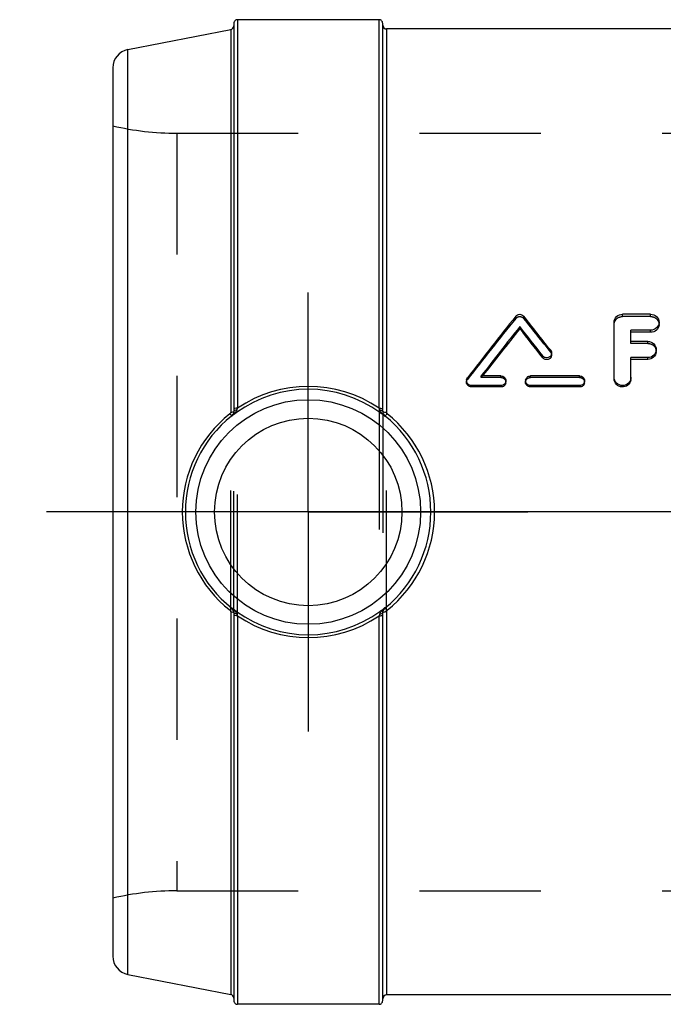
# Model space of a CAD drawing. Header units: millimetres. Extents: x 447 to 548, y 447 to 548.
# Tile 1 of 2: x 447 to 482, y 495 to 548. Entities that reach past the tile are written whole.
import ezdxf

# ---------------------------------------------------------------- set-up
doc = ezdxf.new("R2010")
doc.units = ezdxf.units.MM
doc.header["$LTSCALE"] = 65.185185
doc.linetypes.add('CENTER', pattern=[0.6, 0.375, -0.075, 0.075, -0.075])
doc.linetypes.add('HIDDEN', pattern=[0.2, 0.1, -0.1])
for name, color, linetype in [('ACHSEN_S', 7, 'CONTINUOUS'), ('KOERPER', 7, 'CONTINUOUS'), ('KONST.EL_MIT_GEO', 7, 'CONTINUOUS')]:
    doc.layers.add(name, color=color, linetype=linetype)

msp = doc.modelspace()

# ---------------------------------------------------------------- linework, layer by layer
at = {"layer": 'ACHSEN_S', "color": 2, "linetype": 'CENTER'}
msp.add_line((522.074, 521.293), (447.292, 521.293), dxfattribs=at)
at = {"layer": 'KOERPER', "color": 7, "linetype": 'Continuous'}
for p, q in [((466.592, 547.743), (458.992, 547.743)), ((507.292, 547.243), (466.992, 547.243)), ((491.345, 495.343), (466.992, 495.343)), ((466.592, 494.843), (458.992, 494.843))]:
    msp.add_line(p, q, dxfattribs=at)
at = {"layer": 'KOERPER', "color": 2, "linetype": 'CENTER'}
for q in [(462.792, 533.078), (451.007, 521.293), (462.792, 509.507), (474.578, 521.293)]:
    msp.add_line((462.792, 521.293), q, dxfattribs=at)
at = {"layer": 'KONST.EL_MIT_GEO', "color": 7, "linetype": 'Continuous'}
for p, q in [((458.792, 547.541), (458.792, 526.687)), ((458.992, 547.743), (458.992, 526.873)), ((466.592, 526.873), (466.592, 547.743)), ((466.792, 526.687), (466.792, 547.541)), ((453.102, 546.136), (458.63, 547.211)), ((458.63, 547.211), (458.63, 526.654)), ((466.992, 547.243), (466.992, 526.651)), ((453.102, 496.449), (453.102, 546.136)), ((452.292, 545.155), (452.292, 497.43)), ((481.183, 531.914), (479.674, 531.914)), ((474.153, 531.14), (474.153, 531.253)), ((479.221, 528.528), (479.221, 531.489)), ((480.127, 530.453), (480.127, 531.061)), ((481.183, 531.061), (480.127, 531.061)), ((481.183, 530.95), (480.127, 530.95)), ((481.183, 530.95), (481.183, 531.061)), ((481.032, 530.453), (480.127, 530.453)), ((475.39, 529.581), (475.39, 529.677)), ((480.127, 528.528), (480.127, 529.586)), ((481.032, 529.586), (480.127, 529.586)), ((481.032, 529.491), (481.032, 529.586)), ((481.032, 529.491), (480.127, 529.491)), ((473.141, 528.601), (472.084, 528.601)), ((477.368, 528.601), (474.726, 528.601)), ((471.556, 528.009), (471.556, 528.087)), ((473.141, 528.087), (471.556, 528.087)), ((473.141, 528.009), (471.556, 528.009)), ((473.141, 528.009), (473.141, 528.087)), ((474.726, 528.009), (474.726, 528.087)), ((477.368, 528.087), (474.726, 528.087)), ((477.368, 528.009), (474.726, 528.009)), ((477.368, 528.009), (477.368, 528.087)), ((458.679, 526.459), (458.667, 526.45)), ((458.68, 526.435), (458.679, 526.459)), ((466.906, 526.457), (466.905, 526.435)), ((466.906, 526.457), (466.917, 526.448)), ((458.63, 515.931), (458.63, 495.374)), ((458.679, 516.126), (458.68, 516.15)), ((458.792, 515.898), (458.792, 495.044)), ((466.792, 495.044), (466.792, 515.898)), ((466.905, 516.15), (466.906, 516.128)), ((466.916, 516.137), (466.906, 516.128)), ((466.992, 515.934), (466.992, 495.343)), ((458.992, 515.712), (458.992, 494.843)), ((466.592, 494.843), (466.592, 515.712)), ((453.102, 496.449), (458.63, 495.374))]:
    msp.add_line(p, q, dxfattribs=at)
at = {"layer": 'KONST.EL_MIT_GEO', "color": 8, "linetype": 'HIDDEN'}
for p, q in [((455.733, 541.643), (455.733, 500.943)), ((455.733, 541.643), (499.292, 541.643)), ((473.938, 531.692), (473.938, 531.813)), ((474.368, 531.692), (474.368, 531.813)), ((479.674, 531.792), (479.674, 531.914)), ((481.183, 531.792), (479.674, 531.792)), ((481.183, 531.792), (481.183, 531.914)), ((481.636, 531.372), (481.636, 531.489)), ((480.127, 530.348), (480.127, 530.453)), ((481.032, 530.348), (480.127, 530.348)), ((481.032, 530.348), (481.032, 530.453)), ((475.813, 529.881), (475.813, 529.98)), ((475.866, 529.731), (475.866, 529.828)), ((481.485, 529.921), (481.485, 530.02)), ((471.345, 528.416), (471.345, 528.498)), ((472.084, 528.518), (472.084, 528.601)), ((472.084, 528.518), (472.124, 528.57)), ((473.141, 528.518), (472.084, 528.518)), ((472.124, 528.57), (472.149, 528.601)), ((473.141, 528.518), (473.141, 528.601)), ((474.726, 528.518), (474.726, 528.601)), ((477.368, 528.518), (474.726, 528.518)), ((477.368, 528.518), (477.368, 528.601)), ((479.221, 528.445), (479.221, 528.528)), ((480.127, 528.445), (480.127, 528.528)), ((471.292, 528.344), (471.292, 528.264)), ((473.406, 528.264), (473.406, 528.344)), ((474.462, 528.344), (474.462, 528.264)), ((477.632, 528.264), (477.632, 528.344)), ((458.63, 515.931), (458.63, 526.654)), ((458.792, 515.898), (458.792, 526.687)), ((458.992, 515.712), (458.992, 526.873)), ((466.592, 526.873), (466.592, 515.712)), ((466.792, 526.687), (466.792, 515.898)), ((466.992, 515.934), (466.992, 526.651)), ((455.733, 500.943), (499.292, 500.943))]:
    msp.add_line(p, q, dxfattribs=at)
at = {"layer": 'KONST.EL_MIT_GEO', "color": 7, "linetype": 'Continuous'}
for radius in [6.034, 5.034]:
    msp.add_circle((462.792, 521.293), radius, dxfattribs=at)
for centre, radius, start, end in [((458.992, 547.543), 0.2, 90, 180.0004), ((466.592, 547.543), 0.2, 359.9996, 90), ((458.592, 547.407), 0.2, 280.9993, 360), ((466.992, 547.443), 0.2, 180, 270), ((453.292, 545.155), 1, 101, 180), ((658.414, 384.836), 235.869, 141.45484, 142.47707), ((294.721, 388.638), 229.721, 37.97203, 38.55424), ((660.119, 384.031), 237.187, 141.63263, 142.44518), ((657.23, 384.526), 234.549, 141.31121, 142.10119), ((291.569, 386.682), 232.89, 37.87939, 38.3725), ((294.15, 386.964), 230.625, 38.19901, 38.69345), ((481.244, 531.372), 0.392, 354.8609, 359.9965), ((475.63, 529.731), 0.236, 355.2956, 0.0002), ((481.079, 529.921), 0.406, 354.9053, 359.9967), ((462.792, 521.256), 6.782, 55.9217, 124.0783), ((471.545, 528.344), 0.253, 168.7187, 179.9803), ((474.714, 528.344), 0.251, 170.0229, 179.9947), ((479.709, 528.445), 0.418, 350.5361, 0.0279), ((462.792, 521.348), 6.541, 53.9218, 126.0763), ((462.758, 521.29), 6.73, 128.4193, 179.9753), ((462.789, 521.296), 6.599, 128.6538, 180.0338), ((462.765, 521.287), 6.736, 128.2708, 128.4502), ((462.798, 521.333), 6.556, 126.797, 128.9136), ((458.495, 526.692), 0.297, 308.5125, 331.4662), ((458.455, 526.683), 0.335, 312.1232, 314.0206), ((458.449, 526.689), 0.343, 314.0674, 333.6882), ((462.807, 521.321), 6.572, 126.0403, 126.7976), ((453.778, 528.765), 5.547, 338.9967, 340.0677), ((471.778, 528.754), 5.516, 199.9293, 201.0063), ((467.024, 526.929), 0.423, 201.1162, 204.211), ((467.069, 526.95), 0.474, 204.2136, 206.9789), ((462.778, 521.321), 6.571, 53.231, 53.9585), ((462.788, 521.334), 6.555, 51.0866, 53.2317), ((467.116, 526.687), 0.323, 179.9209, 183.2161), ((467.128, 526.688), 0.336, 183.2941, 194.7418), ((467.136, 526.689), 0.344, 194.7529, 222.2724), ((467.092, 526.692), 0.299, 208.6033, 231.3938), ((467.132, 526.685), 0.338, 222.2796, 227.8611), ((462.749, 521.296), 6.627, 359.9702, 51.0291), ((466.992, 527.569), 0.917, 265.7616, 270.037), ((465.953, 527.476), 1.406, 318.8128, 320.0236), ((462.82, 521.29), 6.755, 0.0238, 51.4513), ((462.758, 521.296), 6.73, 180.0256, 231.7232), ((462.789, 521.289), 6.599, 179.9667, 231.4781), ((462.749, 521.289), 6.627, 308.97, 0.0303), ((462.82, 521.295), 6.755, 308.5481, 359.9768), ((462.797, 521.251), 6.555, 231.0866, 233.2402), ((458.494, 515.891), 0.299, 0.0091, 51.4646), ((458.446, 515.894), 0.347, 14.7544, 30.7001), ((458.456, 515.897), 0.336, 3.2947, 14.7434), ((458.469, 515.898), 0.323, 359.9209, 3.2166), ((462.807, 521.264), 6.571, 233.2395, 233.9585), ((458.515, 515.636), 0.474, 24.214, 26.9795), ((462.792, 521.236), 6.54, 233.9193, 306.0788), ((458.561, 515.656), 0.424, 21.1165, 24.2114), ((453.807, 513.831), 5.516, 19.9293, 21.0063), ((471.807, 513.821), 5.547, 158.9967, 160.0677), ((462.777, 521.264), 6.572, 306.0403, 306.7976), ((462.787, 521.252), 6.556, 306.797, 308.9136), ((467.764, 515.113), 1.347, 130.467, 136.3967), ((467.092, 515.892), 0.3, 174.2982, 179.9871), ((467.136, 515.896), 0.343, 134.0657, 153.6863), ((467.092, 515.893), 0.299, 128.6062, 151.3965), ((467.817, 515.054), 1.427, 129.7523, 130.5399), ((467.13, 515.902), 0.335, 132.1226, 134.0186), ((466.992, 515.017), 0.917, 89.9629, 94.2384), ((465.953, 515.109), 1.405, 39.973, 41.1845), ((462.792, 521.329), 6.782, 235.9217, 304.0783), ((453.292, 497.43), 1, 180, 259), ((458.592, 495.178), 0.2, 0, 79.0007), ((466.992, 495.143), 0.2, 90, 180), ((458.992, 495.043), 0.2, 179.9997, 270), ((466.592, 495.043), 0.2, 270, 0.0003)]:
    msp.add_arc(centre, radius, start, end, dxfattribs=at)
at = {"layer": 'KONST.EL_MIT_GEO', "color": 8, "linetype": 'HIDDEN'}
for centre, radius, start, end in [((455.733, 556.643), 15, 256.7385, 270), ((655.786, 385.134), 233.556, 141.13339, 142.15844), ((297.254, 388.904), 227.504, 38.2919, 38.87566), ((473.159, 528.264), 0.246, 348.5392, 359.9871), ((477.386, 528.264), 0.246, 348.5392, 359.9871), ((455.733, 485.943), 15, 90, 103.2615)]:
    msp.add_arc(centre, radius, start, end, dxfattribs=at)
at = {"layer": 'KONST.EL_MIT_GEO', "color": 7, "linetype": 'Continuous'}
for points, knots in [([(473.938, 531.813), (473.987, 531.875), (474.153, 531.953), (474.318, 531.875), (474.368, 531.813)], [0, 0, 0, 0, 0.500021, 1, 1, 1, 1]), ([(479.221, 531.489), (479.221, 531.598), (479.325, 531.83), (479.56, 531.914), (479.674, 531.914)], [0, 0, 0, 0, 0.49002, 1, 1, 1, 1]), ([(481.183, 531.914), (481.298, 531.914), (481.532, 531.83), (481.636, 531.598), (481.636, 531.489)], [0, 0, 0, 0, 0.510362, 1, 1, 1, 1]), ([(481.636, 531.489), (481.636, 531.379), (481.533, 531.147), (481.298, 531.061), (481.183, 531.061)], [0, 0, 0, 0, 0.489128, 1, 1, 1, 1]), ([(481.635, 531.337), (481.625, 531.234), (481.513, 531.025), (481.292, 530.95), (481.183, 530.95)], [0, 0, 0, 0, 0.4878, 1, 1, 1, 1]), ([(481.032, 530.453), (481.147, 530.453), (481.384, 530.366), (481.485, 530.132), (481.485, 530.02)], [0, 0, 0, 0, 0.508157, 1, 1, 1, 1]), ([(475.866, 529.828), (475.866, 529.776), (475.829, 529.668), (475.69, 529.572), (475.519, 529.57), (475.423, 529.635), (475.39, 529.677)], [0, 0, 0, 0, 0.244567, 0.494, 0.749506, 1, 1, 1, 1]), ([(475.865, 529.711), (475.861, 529.661), (475.818, 529.561), (475.679, 529.475), (475.514, 529.477), (475.422, 529.54), (475.39, 529.581)], [0, 0, 0, 0, 0.243305, 0.493316, 0.749761, 1, 1, 1, 1]), ([(481.485, 530.02), (481.485, 529.909), (481.384, 529.675), (481.147, 529.586), (481.032, 529.586)], [0, 0, 0, 0, 0.491434, 1, 1, 1, 1]), ([(481.484, 529.885), (481.474, 529.78), (481.364, 529.569), (481.141, 529.491), (481.032, 529.491)], [0, 0, 0, 0, 0.489973, 1, 1, 1, 1]), ([(473.141, 528.601), (473.209, 528.601), (473.348, 528.548), (473.406, 528.41), (473.406, 528.344)], [0, 0, 0, 0, 0.50531, 1, 1, 1, 1]), ([(474.466, 528.388), (474.476, 528.446), (474.543, 528.559), (474.666, 528.601), (474.726, 528.601)], [0, 0, 0, 0, 0.49683, 1, 1, 1, 1]), ([(477.368, 528.601), (477.435, 528.601), (477.574, 528.548), (477.632, 528.41), (477.632, 528.344)], [0, 0, 0, 0, 0.50531, 1, 1, 1, 1]), ([(480.127, 528.528), (480.127, 528.415), (480.026, 528.178), (479.674, 528.04), (479.323, 528.178), (479.221, 528.415), (479.221, 528.528)], [0, 0, 0, 0, 0.247726, 0.49961, 0.751545, 1, 1, 1, 1]), ([(471.556, 528.087), (471.489, 528.087), (471.35, 528.14), (471.292, 528.278), (471.292, 528.344)], [0, 0, 0, 0, 0.50488, 1, 1, 1, 1]), ([(471.556, 528.009), (471.489, 528.009), (471.351, 528.061), (471.292, 528.198), (471.292, 528.264)], [0, 0, 0, 0, 0.506909, 1, 1, 1, 1]), ([(473.406, 528.344), (473.406, 528.278), (473.347, 528.14), (473.209, 528.087), (473.141, 528.087)], [0, 0, 0, 0, 0.495787, 1, 1, 1, 1]), ([(473.401, 528.215), (473.389, 528.158), (473.321, 528.049), (473.2, 528.009), (473.141, 528.009)], [0, 0, 0, 0, 0.495588, 1, 1, 1, 1]), ([(474.726, 528.087), (474.659, 528.087), (474.52, 528.14), (474.462, 528.278), (474.462, 528.344)], [0, 0, 0, 0, 0.505073, 1, 1, 1, 1]), ([(474.726, 528.009), (474.659, 528.009), (474.521, 528.061), (474.462, 528.198), (474.462, 528.264)], [0, 0, 0, 0, 0.507103, 1, 1, 1, 1]), ([(477.632, 528.344), (477.632, 528.278), (477.574, 528.14), (477.435, 528.087), (477.368, 528.087)], [0, 0, 0, 0, 0.495787, 1, 1, 1, 1]), ([(477.627, 528.215), (477.615, 528.158), (477.548, 528.049), (477.427, 528.009), (477.368, 528.009)], [0, 0, 0, 0, 0.495588, 1, 1, 1, 1]), ([(480.121, 528.376), (480.103, 528.271), (479.977, 528.066), (479.637, 527.97), (479.313, 528.115), (479.221, 528.338), (479.221, 528.445)], [0, 0, 0, 0, 0.246746, 0.500302, 0.752803, 1, 1, 1, 1]), ([(458.593, 526.576), (458.603, 526.562), (458.632, 526.525), (458.663, 526.488), (458.678, 526.462)], [0, 0, 0, 0, 0.357816, 1, 1, 1, 1]), ([(458.63, 526.654), (458.669, 526.655), (458.722, 526.661), (458.775, 526.675), (458.792, 526.688), (458.792, 526.694)], [0, 0, 0, 0, 0.682972, 0.893359, 1, 1, 1, 1]), ([(458.792, 526.687), (458.792, 526.673), (458.789, 526.621), (458.773, 526.57), (458.757, 526.537)], [0, 0, 0, 0, 0.283307, 1, 1, 1, 1]), ([(458.992, 526.873), (458.945, 526.873), (458.88, 526.868), (458.816, 526.854), (458.792, 526.839), (458.792, 526.831)], [0, 0, 0, 0, 0.677365, 0.89407, 1, 1, 1, 1]), ([(458.795, 526.701), (458.794, 526.699), (458.793, 526.694), (458.792, 526.69), (458.792, 526.687)], [0, 0, 0, 0, 0.506757, 1, 1, 1, 1]), ([(458.956, 526.776), (458.919, 526.773), (458.86, 526.763), (458.803, 526.724), (458.795, 526.701)], [0, 0, 0, 0, 0.600551, 1, 1, 1, 1]), ([(466.592, 526.873), (466.64, 526.873), (466.705, 526.868), (466.769, 526.854), (466.792, 526.839), (466.792, 526.831)], [0, 0, 0, 0, 0.677366, 0.894071, 1, 1, 1, 1]), ([(466.629, 526.776), (466.665, 526.773), (466.724, 526.763), (466.782, 526.724), (466.79, 526.701)], [0, 0, 0, 0, 0.600566, 1, 1, 1, 1]), ([(466.905, 526.435), (466.829, 526.498), (466.734, 526.593), (466.663, 526.705), (466.647, 526.735)], [0, 0, 0, 0, 0.745512, 1, 1, 1, 1]), ([(466.79, 526.701), (466.791, 526.699), (466.792, 526.694), (466.792, 526.69), (466.792, 526.687)], [0, 0, 0, 0, 0.506751, 1, 1, 1, 1]), ([(466.792, 526.693), (466.792, 526.691), (466.793, 526.689), (466.794, 526.687), (466.795, 526.686)], [0, 0, 0, 0, 0.462509, 1, 1, 1, 1]), ([(466.795, 526.686), (466.806, 526.673), (466.853, 526.662), (466.895, 526.656), (466.924, 526.654)], [0, 0, 0, 0, 0.358077, 1, 1, 1, 1]), ([(466.906, 526.457), (466.91, 526.455), (466.925, 526.465), (466.959, 526.492), (466.989, 526.526), (467.011, 526.55)], [0, 0, 0, 0, 0.096938, 0.305675, 1, 1, 1, 1]), ([(458.593, 516.009), (458.603, 516.023), (458.632, 516.06), (458.662, 516.097), (458.678, 516.123)], [0, 0, 0, 0, 0.357856, 1, 1, 1, 1]), ([(458.63, 515.931), (458.669, 515.93), (458.722, 515.924), (458.775, 515.91), (458.792, 515.897), (458.792, 515.891)], [0, 0, 0, 0, 0.682983, 0.893371, 1, 1, 1, 1]), ([(458.68, 516.15), (458.755, 516.087), (458.851, 515.992), (458.922, 515.88), (458.937, 515.85)], [0, 0, 0, 0, 0.745512, 1, 1, 1, 1]), ([(458.795, 515.884), (458.794, 515.886), (458.793, 515.891), (458.792, 515.896), (458.792, 515.898)], [0, 0, 0, 0, 0.506751, 1, 1, 1, 1]), ([(458.956, 515.809), (458.919, 515.812), (458.86, 515.822), (458.803, 515.861), (458.795, 515.884)], [0, 0, 0, 0, 0.600566, 1, 1, 1, 1]), ([(466.629, 515.809), (466.665, 515.812), (466.724, 515.822), (466.782, 515.861), (466.79, 515.884)], [0, 0, 0, 0, 0.600551, 1, 1, 1, 1]), ([(466.79, 515.884), (466.791, 515.886), (466.792, 515.891), (466.792, 515.896), (466.792, 515.898)], [0, 0, 0, 0, 0.506757, 1, 1, 1, 1]), ([(466.792, 515.898), (466.792, 515.913), (466.796, 515.964), (466.811, 516.015), (466.828, 516.048)], [0, 0, 0, 0, 0.283309, 1, 1, 1, 1]), ([(466.792, 515.892), (466.792, 515.894), (466.793, 515.896), (466.794, 515.898), (466.795, 515.899)], [0, 0, 0, 0, 0.46251, 1, 1, 1, 1]), ([(466.795, 515.899), (466.806, 515.912), (466.853, 515.923), (466.895, 515.929), (466.924, 515.931)], [0, 0, 0, 0, 0.358077, 1, 1, 1, 1]), ([(466.906, 516.128), (466.91, 516.13), (466.925, 516.12), (466.959, 516.093), (466.989, 516.059), (467.011, 516.035)], [0, 0, 0, 0, 0.096941, 0.305673, 1, 1, 1, 1]), ([(458.992, 515.712), (458.945, 515.712), (458.88, 515.717), (458.816, 515.731), (458.792, 515.746), (458.792, 515.754)], [0, 0, 0, 0, 0.677366, 0.894071, 1, 1, 1, 1]), ([(466.592, 515.712), (466.64, 515.712), (466.705, 515.717), (466.769, 515.731), (466.792, 515.746), (466.792, 515.754)], [0, 0, 0, 0, 0.677365, 0.89407, 1, 1, 1, 1])]:
    msp.add_open_spline(points, degree=3, knots=knots, dxfattribs=at)
at = {"layer": 'KONST.EL_MIT_GEO', "color": 8, "linetype": 'HIDDEN'}
for points, knots in [([(473.938, 531.692), (473.987, 531.754), (474.153, 531.831), (474.318, 531.754), (474.368, 531.692)], [0, 0, 0, 0, 0.500021, 1, 1, 1, 1]), ([(479.221, 531.372), (479.221, 531.481), (479.326, 531.711), (479.56, 531.792), (479.674, 531.792)], [0, 0, 0, 0, 0.487992, 1, 1, 1, 1]), ([(481.183, 531.792), (481.297, 531.792), (481.531, 531.711), (481.636, 531.481), (481.636, 531.372)], [0, 0, 0, 0, 0.512389, 1, 1, 1, 1]), ([(481.032, 530.348), (481.147, 530.348), (481.382, 530.263), (481.485, 530.031), (481.485, 529.921)], [0, 0, 0, 0, 0.510188, 1, 1, 1, 1]), ([(473.141, 528.518), (473.208, 528.518), (473.347, 528.466), (473.406, 528.329), (473.406, 528.264)], [0, 0, 0, 0, 0.507342, 1, 1, 1, 1]), ([(474.462, 528.264), (474.462, 528.329), (474.521, 528.466), (474.659, 528.518), (474.726, 528.518)], [0, 0, 0, 0, 0.493516, 1, 1, 1, 1]), ([(477.368, 528.518), (477.435, 528.518), (477.573, 528.466), (477.632, 528.329), (477.632, 528.264)], [0, 0, 0, 0, 0.507342, 1, 1, 1, 1])]:
    msp.add_open_spline(points, degree=3, knots=knots, dxfattribs=at)
at = {"layer": 'KONST.EL_MIT_GEO', "color": 7, "linetype": 'Continuous'}
for points in [[(475.813, 529.98), (475.846, 529.938), (475.866, 529.882), (475.866, 529.828)], [(471.297, 528.394), (471.305, 528.431), (471.322, 528.468), (471.345, 528.498)], [(458.63, 526.654), (458.63, 526.625), (458.615, 526.593), (458.593, 526.576)], [(458.796, 526.543), (458.759, 526.505), (458.72, 526.469), (458.68, 526.435)], [(458.792, 526.694), (458.792, 526.645), (458.779, 526.594), (458.756, 526.55)], [(458.916, 526.696), (458.882, 526.641), (458.84, 526.59), (458.796, 526.543)], [(458.956, 526.776), (458.945, 526.748), (458.931, 526.721), (458.916, 526.696)], [(466.792, 526.693), (466.792, 526.643), (466.805, 526.592), (466.829, 526.548)], [(466.992, 526.651), (466.992, 526.622), (467.007, 526.591), (467.03, 526.573)], [(458.593, 516.009), (458.615, 515.992), (458.63, 515.96), (458.63, 515.931)], [(458.68, 516.15), (458.705, 516.128), (458.727, 516.101), (458.744, 516.071)], [(466.629, 515.809), (466.639, 515.837), (466.653, 515.864), (466.669, 515.889)], [(466.669, 515.889), (466.703, 515.945), (466.744, 515.995), (466.789, 516.042)], [(466.829, 516.037), (466.81, 516.002), (466.798, 515.962), (466.794, 515.922)], [(467.03, 516.012), (467.007, 515.994), (466.992, 515.963), (466.992, 515.934)]]:
    msp.add_open_spline(points, degree=3, dxfattribs=at)
at = {"layer": 'KONST.EL_MIT_GEO', "color": 8, "linetype": 'HIDDEN'}
for points in [[(475.813, 529.881), (475.846, 529.839), (475.866, 529.784), (475.866, 529.731)], [(471.292, 528.264), (471.292, 528.317), (471.312, 528.373), (471.345, 528.416)]]:
    msp.add_open_spline(points, degree=3, dxfattribs=at)

doc.saveas('drawing.dxf')
